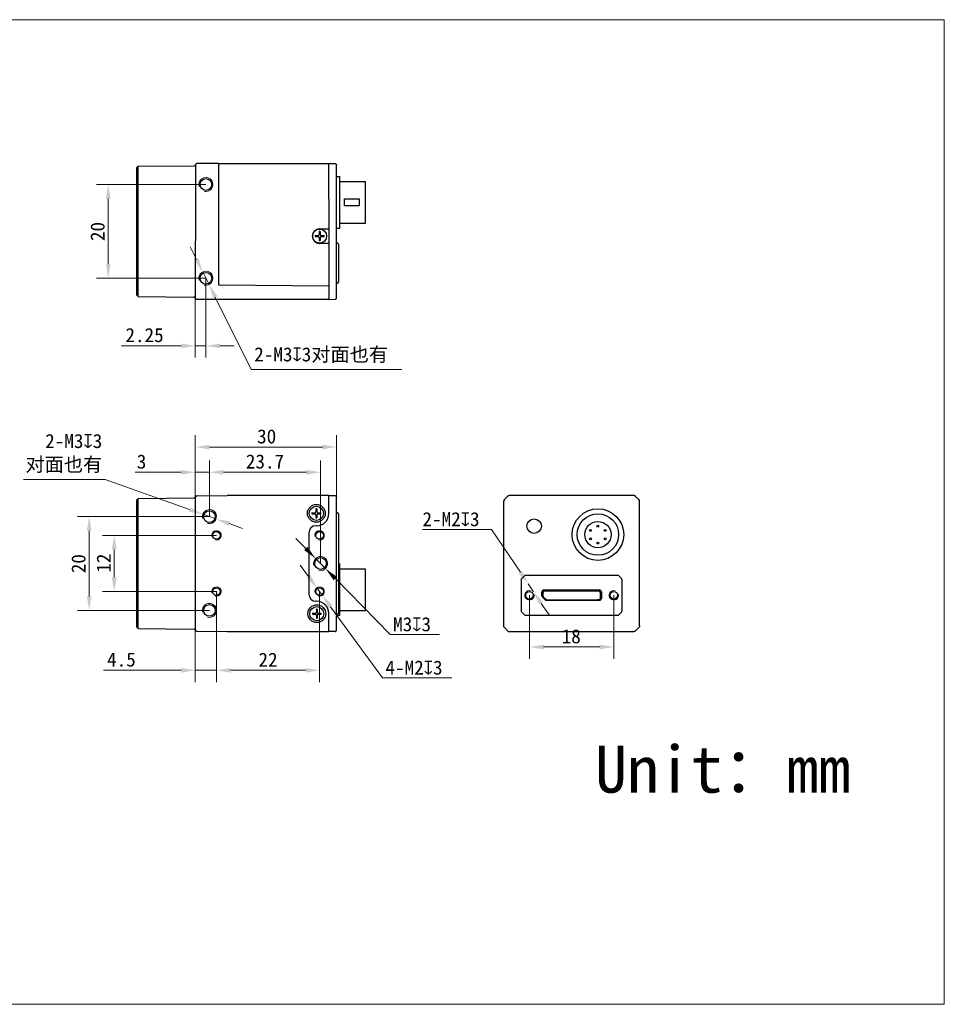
# Model space of a CAD drawing. Header units: millimetres. Extents: x 792 to 1089, y 318 to 528.
# Tile 2 of 2: x 892 to 1089, y 318 to 528. Entities that reach past the tile are written whole.
import ezdxf

# ---------------------------------------------------------------- set-up
doc = ezdxf.new("R2010")
doc.units = ezdxf.units.MM
doc.header["$LTSCALE"] = 16.335
doc.header["$PDMODE"] = 3
doc.header["$PDSIZE"] = 8
doc.layers.get('0').update_dxf_attribs({"linetype": 'CONTINUOUS'})
doc.layers.get('Defpoints').update_dxf_attribs({"linetype": 'CONTINUOUS'})
for name, color, linetype in [('00_COMPONENTS', 7, 'CONTINUOUS'), ('51__DRAFT_DIMS', 7, 'CONTINUOUS'), ('ASM_DXF_DIMENSION', 7, 'CONTINUOUS'), ('ASM_DXF_FORMAT', 7, 'CONTINUOUS'), ('D-01-35-26-0DXF_CONTINUOUS_LINE', 7, 'CONTINUOUS'), ('D-01-36-26-0DXF_CONTINUOUS_LINE', 7, 'CONTINUOUS'), ('HR10A-7R-6PBDXF_CONTINUOUS_LINE', 7, 'CONTINUOUS')]:
    doc.layers.add(name, color=color, linetype=linetype)
doc.layers.add('AM_5', color=3, linetype='CONTINUOUS', lineweight=25)
doc.styles.get("Standard").update_dxf_attribs({"font": 'simfang.ttf'})
doc.dimstyles.new('DIMSTYLE_1', dxfattribs={"dimtxt": 3, "dimasz": 3, "dimexe": 2.5, "dimexo": 0, "dimgap": 0.75, "dimtad": 1, "dimdsep": 46, "dimtxsty": 'STANDARD', "dimblk": '_FILLED', "dimcen": 0.09, "dimclrd": 8, "dimclre": 8, "dimclrt": 7, "dimadec": 0, "dimazin": 0, "dimtp": 0.001, "dimtm": 0.001, "dimtfac": 1, "dimtofl": 0, "dimtmove": 0, "dimatfit": 3, "dimldrblk": '_FILLED', "dimfxl": 1, "dimtolj": 1, "dimlwd": 9, "dimlwe": 9, "dimarcsym": 0})
doc.dimstyles.new('DIMSTYLE_1$0', dxfattribs={"dimtxt": 3, "dimasz": 3, "dimexe": 2.5, "dimexo": 0, "dimgap": 0.75, "dimtad": 1, "dimdsep": 46, "dimtxsty": 'STANDARD', "dimblk": '_FILLED', "dimcen": 0.09, "dimclrd": 8, "dimclre": 8, "dimclrt": 7, "dimadec": 0, "dimazin": 0, "dimtp": 0.001, "dimtm": 0.001, "dimtfac": 1, "dimtofl": 0, "dimtmove": 0, "dimatfit": 3, "dimldrblk": '_FILLED', "dimfxl": 1, "dimtolj": 1, "dimlwd": 9, "dimlwe": 9, "dimarcsym": 0})
doc.dimstyles.new('DIMSTYLE_2', dxfattribs={"dimtxt": 3, "dimasz": 3, "dimexe": 2.5, "dimexo": 0, "dimtad": 1, "dimdec": 3, "dimdsep": 46, "dimtxsty": 'STANDARD', "dimblk": '_FILLED', "dimcen": 0.09, "dimclrd": 8, "dimclre": 8, "dimclrt": 7, "dimadec": 0, "dimazin": 0, "dimtp": 0.001, "dimtm": 0.001, "dimtfac": 1, "dimtdec": 3, "dimtmove": 0, "dimatfit": 2, "dimldrblk": '_FILLED', "dimfxl": 1, "dimtolj": 1, "dimlwd": 9, "dimlwe": 9, "dimarcsym": 0})

# ---------------------------------------------------------------- blocks, each defined once
blk = doc.blocks.new('_FILLED')
at = {"color": 0, "linetype": 'ByBlock'}
blk.add_solid([(0, 0), (-1, 0.167), (-1, -0.167)], dxfattribs=at)
blk = doc.blocks.new('*D146')
at = {"layer": 'D-01-35-26-0DXF_CONTINUOUS_LINE', "color": 8, "linetype": 'Continuous', "lineweight": 9, "transparency": 16777216}
for p, q in [((929.47, 425.97), (929.47, 439.15)), ((959.57, 425.99), (959.57, 439.15)), ((932.47, 436.65), (956.57, 436.65))]:
    blk.add_line(p, q, dxfattribs=at)
at = {"layer": 'Defpoints', "color": 0, "linetype": 'Continuous', "transparency": 16777216}
for p in [(959.57, 436.65), (929.47, 425.97), (959.57, 425.99)]:
    blk.add_point(p, dxfattribs=at)
at = {"layer": 'D-01-35-26-0DXF_CONTINUOUS_LINE', "color": 8, "linetype": 'Continuous', "lineweight": 9, "transparency": 16777216, "xscale": 3, "yscale": 3, "zscale": 3, "rotation": 180}
blk.add_blockref('_FILLED', (929.47, 436.65), dxfattribs=at)
at = {"layer": 'D-01-35-26-0DXF_CONTINUOUS_LINE', "color": 8, "linetype": 'Continuous', "lineweight": 9, "transparency": 16777216, "xscale": 3, "yscale": 3, "zscale": 3}
blk.add_blockref('_FILLED', (959.57, 436.65), dxfattribs=at)
at = {"layer": 'D-01-35-26-0DXF_CONTINUOUS_LINE', "color": 7, "linetype": 'Continuous', "lineweight": 30, "transparency": 16777216, "insert": (944.68, 440.43), "char_height": 3, "attachment_point": 2}
blk.add_mtext('\\A1;30', dxfattribs=at)
blk = doc.blocks.new('*D147')
at = {"layer": '51__DRAFT_DIMS', "color": 8, "lineweight": 9}
for p, q in [((977.91, 419.09), (992.61, 419.09)), ((998.78, 409.94), (992.61, 419.09)), ((1001.57, 405.8), (1000.45, 407.46)), ((1003.25, 403.31), (1004.93, 400.83))]:
    blk.add_line(p, q, dxfattribs=at)
at = {"layer": 'Defpoints', "color": 0}
for p in [(1000.45, 407.46), (1001.57, 405.8)]:
    blk.add_point(p, dxfattribs=at)
at = {"layer": '51__DRAFT_DIMS', "color": 8, "linetype": 'ByBlock', "lineweight": 9, "xscale": 3, "yscale": 3, "zscale": 3}
for p, rotation in [((1000.45, 407.46), 304.011251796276), ((1001.57, 405.8), 124.011251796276)]:
    blk.add_blockref('_FILLED', p, dxfattribs=dict(at, rotation=rotation))
at = {"layer": '51__DRAFT_DIMS', "color": 7, "insert": (977.91, 422.77), "char_height": 3, "attachment_point": 1}
blk.add_mtext('\\A1;{2-M2{\\fgdt|b0|i0|c134|p2;x}3}', dxfattribs=at)
blk = doc.blocks.new('*D148')
at = {"layer": 'D-01-35-26-0DXF_CONTINUOUS_LINE', "color": 8, "linetype": 'Continuous', "lineweight": 9, "transparency": 16777216}
for p, q in [((1000.72, 405.03), (1000.72, 391.51)), ((1018.72, 405.03), (1018.72, 391.51)), ((1003.72, 394.01), (1015.72, 394.01))]:
    blk.add_line(p, q, dxfattribs=at)
at = {"layer": 'Defpoints', "color": 0, "linetype": 'Continuous', "transparency": 16777216}
for p in [(1000.72, 405.03), (1018.72, 405.03), (1018.72, 394.01)]:
    blk.add_point(p, dxfattribs=at)
at = {"layer": 'D-01-35-26-0DXF_CONTINUOUS_LINE', "color": 8, "linetype": 'Continuous', "lineweight": 9, "transparency": 16777216, "xscale": 3, "yscale": 3, "zscale": 3, "rotation": 180}
blk.add_blockref('_FILLED', (1000.72, 394.01), dxfattribs=at)
at = {"layer": 'D-01-35-26-0DXF_CONTINUOUS_LINE', "color": 8, "linetype": 'Continuous', "lineweight": 9, "transparency": 16777216, "xscale": 3, "yscale": 3, "zscale": 3}
blk.add_blockref('_FILLED', (1018.72, 394.01), dxfattribs=at)
at = {"layer": 'D-01-35-26-0DXF_CONTINUOUS_LINE', "color": 7, "linetype": 'Continuous', "lineweight": 30, "transparency": 16777216, "insert": (1009.63, 397.79), "char_height": 3, "attachment_point": 2}
blk.add_mtext('\\A1;18', dxfattribs=at)
blk = doc.blocks.new('*D149')
at = {"layer": '51__DRAFT_DIMS', "color": 8, "lineweight": 9, "transparency": 16777216}
for p, q in [((931.72, 492.65), (908.4, 492.65)), ((910.9, 489.65), (910.9, 475.65)), ((931.72, 472.65), (908.4, 472.65))]:
    blk.add_line(p, q, dxfattribs=at)
at = {"layer": 'Defpoints', "color": 0, "transparency": 16777216}
for p in [(931.72, 492.65), (910.9, 472.65), (931.72, 472.65)]:
    blk.add_point(p, dxfattribs=at)
at = {"layer": '51__DRAFT_DIMS', "color": 8, "lineweight": 9, "transparency": 16777216, "xscale": 3, "yscale": 3, "zscale": 3}
for p, rotation in [((910.9, 492.65), 90), ((910.9, 472.65), 270)]:
    blk.add_blockref('_FILLED', p, dxfattribs=dict(at, rotation=rotation))
at = {"layer": '51__DRAFT_DIMS', "color": 7, "transparency": 16777216, "insert": (907.12, 482.62), "char_height": 3, "attachment_point": 2, "rotation": 90}
blk.add_mtext('\\A1;20', dxfattribs=at)
blk = doc.blocks.new('*D150')
at = {"layer": 'ASM_DXF_DIMENSION', "color": 8, "linetype": 'Continuous', "lineweight": 9}
for p, q in [((929.72, 476.68), (928.39, 479.36)), ((931.06, 473.99), (932.39, 471.3)), ((933.73, 468.62), (941.4, 453.18)), ((973.5, 453.18), (941.4, 453.18))]:
    blk.add_line(p, q, dxfattribs=at)
at = {"layer": 'Defpoints', "color": 0}
for p in [(931.06, 473.99), (932.39, 471.3)]:
    blk.add_point(p, dxfattribs=at)
at = {"layer": 'ASM_DXF_DIMENSION', "color": 8, "linetype": 'ByBlock', "lineweight": 9, "xscale": 3, "yscale": 3, "zscale": 3}
for p, rotation in [((931.06, 473.99), 296.4360904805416), ((932.39, 471.3), 116.4360904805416)]:
    blk.add_blockref('_FILLED', p, dxfattribs=dict(at, rotation=rotation))
at = {"layer": 'ASM_DXF_DIMENSION', "color": 7, "lineweight": 15, "insert": (942.03, 457.92), "char_height": 3, "attachment_point": 1}
blk.add_mtext('\\A1;{2-M3{\\fgdt|b0|i0|c134|p2;x}3对面也有}', dxfattribs=at)
blk = doc.blocks.new('*D151')
at = {"color": 8, "linetype": 'Continuous', "lineweight": 9, "transparency": 16777216}
for p, q in [((931.72, 472.65), (931.72, 455.73)), ((929.47, 470.52), (929.47, 455.73)), ((926.47, 458.23), (913.69, 458.23)), ((931.72, 458.23), (929.47, 458.23)), ((934.72, 458.23), (937.72, 458.23))]:
    blk.add_line(p, q, dxfattribs=at)
at = {"layer": 'Defpoints', "color": 0, "linetype": 'Continuous', "transparency": 16777216}
for p in [(931.72, 472.65), (929.47, 470.52), (931.72, 458.23)]:
    blk.add_point(p, dxfattribs=at)
at = {"color": 8, "linetype": 'Continuous', "lineweight": 9, "transparency": 16777216, "xscale": 3, "yscale": 3, "zscale": 3}
blk.add_blockref('_FILLED', (929.47, 458.23), dxfattribs=at)
at = {"color": 8, "linetype": 'Continuous', "lineweight": 9, "transparency": 16777216, "xscale": 3, "yscale": 3, "zscale": 3, "rotation": 180}
blk.add_blockref('_FILLED', (931.72, 458.23), dxfattribs=at)
at = {"color": 7, "linetype": 'Continuous', "lineweight": 30, "transparency": 16777216, "insert": (922.72, 462.03), "char_height": 3, "attachment_point": 3}
blk.add_mtext('\\A1;2.25', dxfattribs=at)
blk = doc.blocks.new('*D154')
at = {"color": 8, "linetype": 'Continuous', "lineweight": 9, "transparency": 16777216}
for p, q in [((929.47, 425.96), (929.47, 433.77)), ((932.47, 421.81), (932.47, 433.77)), ((926.47, 431.27), (916.61, 431.27)), ((932.47, 431.27), (929.47, 431.27)), ((935.47, 431.27), (938.47, 431.27))]:
    blk.add_line(p, q, dxfattribs=at)
at = {"layer": 'Defpoints', "color": 0, "linetype": 'Continuous', "transparency": 16777216}
for p in [(932.47, 431.27), (929.47, 425.96), (932.47, 421.81)]:
    blk.add_point(p, dxfattribs=at)
at = {"color": 8, "linetype": 'Continuous', "lineweight": 9, "transparency": 16777216, "xscale": 3, "yscale": 3, "zscale": 3}
blk.add_blockref('_FILLED', (929.47, 431.27), dxfattribs=at)
at = {"color": 8, "linetype": 'Continuous', "lineweight": 9, "transparency": 16777216, "xscale": 3, "yscale": 3, "zscale": 3, "rotation": 180}
blk.add_blockref('_FILLED', (932.47, 431.27), dxfattribs=at)
at = {"color": 7, "linetype": 'Continuous', "lineweight": 30, "transparency": 16777216, "insert": (919.02, 435.05), "char_height": 3, "attachment_point": 3}
blk.add_mtext('\\A1;3', dxfattribs=at)
blk = doc.blocks.new('*D155')
at = {"color": 8, "linetype": 'Continuous', "lineweight": 9, "transparency": 16777216}
for p, q in [((933.97, 405.81), (933.97, 386.53)), ((929.47, 399.41), (929.47, 386.53)), ((926.47, 389.03), (909.87, 389.03)), ((933.97, 389.03), (929.47, 389.03)), ((936.97, 389.03), (939.97, 389.03))]:
    blk.add_line(p, q, dxfattribs=at)
at = {"layer": 'Defpoints', "color": 0, "linetype": 'Continuous', "transparency": 16777216}
for p in [(933.97, 405.81), (929.47, 399.41), (933.97, 389.03)]:
    blk.add_point(p, dxfattribs=at)
at = {"color": 8, "linetype": 'Continuous', "lineweight": 9, "transparency": 16777216, "xscale": 3, "yscale": 3, "zscale": 3}
blk.add_blockref('_FILLED', (929.47, 389.03), dxfattribs=at)
at = {"color": 8, "linetype": 'Continuous', "lineweight": 9, "transparency": 16777216, "xscale": 3, "yscale": 3, "zscale": 3, "rotation": 180}
blk.add_blockref('_FILLED', (933.97, 389.03), dxfattribs=at)
at = {"color": 7, "linetype": 'Continuous', "lineweight": 30, "transparency": 16777216, "insert": (916.77, 392.83), "char_height": 3, "attachment_point": 3}
blk.add_mtext('\\A1;4.5', dxfattribs=at)
blk = doc.blocks.new('*D156')
at = {"layer": '51__DRAFT_DIMS', "color": 8, "lineweight": 9, "transparency": 16777216}
for p, q in [((932.47, 421.81), (904.33, 421.81)), ((906.83, 418.81), (906.83, 404.81)), ((932.47, 401.81), (904.33, 401.81))]:
    blk.add_line(p, q, dxfattribs=at)
at = {"layer": 'Defpoints', "color": 0, "transparency": 16777216}
for p in [(932.47, 421.81), (906.83, 401.81), (932.47, 401.81)]:
    blk.add_point(p, dxfattribs=at)
at = {"layer": '51__DRAFT_DIMS', "color": 8, "lineweight": 9, "transparency": 16777216, "xscale": 3, "yscale": 3, "zscale": 3}
for p, rotation in [((906.83, 421.81), 90), ((906.83, 401.81), 270)]:
    blk.add_blockref('_FILLED', p, dxfattribs=dict(at, rotation=rotation))
at = {"layer": '51__DRAFT_DIMS', "color": 7, "transparency": 16777216, "insert": (903.05, 411.78), "char_height": 3, "attachment_point": 2, "rotation": 90}
blk.add_mtext('\\A1;20', dxfattribs=at)
blk = doc.blocks.new('*D157')
at = {"layer": '51__DRAFT_DIMS', "color": 8, "lineweight": 9, "transparency": 16777216}
for p, q in [((933.97, 417.81), (909.67, 417.81)), ((912.17, 408.81), (912.17, 414.81)), ((933.97, 405.81), (909.67, 405.81))]:
    blk.add_line(p, q, dxfattribs=at)
at = {"layer": 'Defpoints', "color": 0, "transparency": 16777216}
for p in [(912.17, 417.81), (933.97, 417.81), (933.97, 405.81)]:
    blk.add_point(p, dxfattribs=at)
at = {"layer": '51__DRAFT_DIMS', "color": 8, "lineweight": 9, "transparency": 16777216, "xscale": 3, "yscale": 3, "zscale": 3}
for p, rotation in [((912.17, 417.81), 90), ((912.17, 405.81), 270)]:
    blk.add_blockref('_FILLED', p, dxfattribs=dict(at, rotation=rotation))
at = {"layer": '51__DRAFT_DIMS', "color": 7, "transparency": 16777216, "insert": (908.42, 411.89), "char_height": 3, "attachment_point": 2, "rotation": 90}
blk.add_mtext('\\A1;12', dxfattribs=at)
blk = doc.blocks.new('*D158')
at = {"layer": 'ASM_DXF_DIMENSION', "color": 8, "linetype": 'Continuous', "lineweight": 9}
for p, q in [((892.83, 429.7), (910.24, 429.7)), ((928.23, 423.31), (910.24, 429.7)), ((933.89, 421.31), (931.06, 422.31)), ((936.72, 420.31), (939.54, 419.3))]:
    blk.add_line(p, q, dxfattribs=at)
at = {"layer": 'Defpoints', "color": 0}
for p in [(931.06, 422.31), (933.89, 421.31)]:
    blk.add_point(p, dxfattribs=at)
at = {"layer": 'ASM_DXF_DIMENSION', "color": 8, "linetype": 'ByBlock', "lineweight": 9, "xscale": 3, "yscale": 3, "zscale": 3}
for p, rotation in [((931.06, 422.31), 340.4661474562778), ((933.89, 421.31), 160.4661474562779)]:
    blk.add_blockref('_FILLED', p, dxfattribs=dict(at, rotation=rotation))
at = {"layer": 'ASM_DXF_DIMENSION', "color": 7, "lineweight": 15, "insert": (909.62, 439.44), "char_height": 3, "attachment_point": 3}
blk.add_mtext('\\A1;{2-M3{\\fgdt|b0|i0|c134|p2;x}3\\P对面也有}', dxfattribs=at)
blk = doc.blocks.new('*D159')
at = {"layer": 'ASM_DXF_DIMENSION', "color": 8, "linetype": 'Continuous', "lineweight": 9}
for p, q in [((953.02, 415.02), (950.92, 417.16)), ((955.12, 412.88), (957.22, 410.74)), ((959.33, 408.6), (971.02, 396.67)), ((981.52, 396.67), (971.02, 396.67))]:
    blk.add_line(p, q, dxfattribs=at)
at = {"layer": 'Defpoints', "color": 0}
for p in [(955.12, 412.88), (957.22, 410.74)]:
    blk.add_point(p, dxfattribs=at)
at = {"layer": 'ASM_DXF_DIMENSION', "color": 8, "linetype": 'ByBlock', "lineweight": 9, "xscale": 3, "yscale": 3, "zscale": 3}
for p, rotation in [((955.12, 412.88), 314.4422108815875), ((957.22, 410.74), 134.4422108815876)]:
    blk.add_blockref('_FILLED', p, dxfattribs=dict(at, rotation=rotation))
at = {"layer": 'ASM_DXF_DIMENSION', "color": 7, "lineweight": 15, "insert": (971.65, 400.36), "char_height": 3, "attachment_point": 1}
blk.add_mtext('\\A1;{M3{\\fgdt|b0|i0|c134|p2;x}3}', dxfattribs=at)
blk = doc.blocks.new('*D160')
at = {"layer": 'ASM_DXF_DIMENSION', "color": 8, "linetype": 'Continuous', "lineweight": 9}
for p, q in [((953.62, 409.04), (951.85, 411.46)), ((955.39, 406.62), (956.56, 405)), ((958.33, 402.58), (969.39, 387.42)), ((984.16, 387.42), (969.39, 387.42))]:
    blk.add_line(p, q, dxfattribs=at)
at = {"layer": 'Defpoints', "color": 0}
for p in [(955.39, 406.62), (956.56, 405)]:
    blk.add_point(p, dxfattribs=at)
at = {"layer": 'ASM_DXF_DIMENSION', "color": 8, "linetype": 'ByBlock', "lineweight": 9, "xscale": 3, "yscale": 3, "zscale": 3}
for p, rotation in [((955.39, 406.62), 306.1196668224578), ((956.56, 405), 126.1196668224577)]:
    blk.add_blockref('_FILLED', p, dxfattribs=dict(at, rotation=rotation))
at = {"layer": 'ASM_DXF_DIMENSION', "color": 7, "lineweight": 15, "insert": (970.02, 391.11), "char_height": 3, "attachment_point": 1}
blk.add_mtext('\\A1;{4-M2{\\fgdt|b0|i0|c134|p2;x}3}', dxfattribs=at)
blk = doc.blocks.new('*D161')
at = {"layer": 'AM_5', "color": 8, "linetype": 'ByBlock', "lineweight": 9, "transparency": 16777216}
for p, q in [((932.47, 421.81), (932.47, 433.77)), ((956.17, 411.81), (956.17, 433.77)), ((935.47, 431.27), (953.17, 431.27))]:
    blk.add_line(p, q, dxfattribs=at)
at = {"layer": 'Defpoints', "color": 0, "transparency": 16777216}
for p in [(956.17, 431.27), (932.47, 421.81), (956.17, 411.81)]:
    blk.add_point(p, dxfattribs=at)
at = {"layer": 'AM_5', "color": 8, "lineweight": 9, "transparency": 16777216, "xscale": 3, "yscale": 3, "zscale": 3, "rotation": 180}
blk.add_blockref('_FILLED', (932.47, 431.27), dxfattribs=at)
at = {"layer": 'AM_5', "color": 8, "lineweight": 9, "transparency": 16777216, "xscale": 3, "yscale": 3, "zscale": 3}
blk.add_blockref('_FILLED', (956.17, 431.27), dxfattribs=at)
at = {"layer": 'AM_5', "color": 7, "transparency": 16777216, "insert": (944.32, 433.55), "char_height": 3, "attachment_point": 5}
blk.add_mtext('\\A1;23.7', dxfattribs=at)
blk = doc.blocks.new('*D162')
at = {"layer": 'AM_5', "color": 8, "linetype": 'ByBlock', "lineweight": 9, "transparency": 16777216}
for p, q in [((933.97, 405.81), (933.97, 386.53)), ((955.97, 405.81), (955.97, 386.53)), ((936.97, 389.03), (952.97, 389.03))]:
    blk.add_line(p, q, dxfattribs=at)
at = {"layer": 'Defpoints', "color": 0, "transparency": 16777216}
for p in [(933.97, 405.81), (955.97, 405.81), (955.97, 389.03)]:
    blk.add_point(p, dxfattribs=at)
at = {"layer": 'AM_5', "color": 8, "lineweight": 9, "transparency": 16777216, "xscale": 3, "yscale": 3, "zscale": 3, "rotation": 180}
blk.add_blockref('_FILLED', (933.97, 389.03), dxfattribs=at)
at = {"layer": 'AM_5', "color": 8, "lineweight": 9, "transparency": 16777216, "xscale": 3, "yscale": 3, "zscale": 3}
blk.add_blockref('_FILLED', (955.97, 389.03), dxfattribs=at)
at = {"layer": 'AM_5', "color": 7, "transparency": 16777216, "insert": (944.97, 391.28), "char_height": 3, "attachment_point": 5}
blk.add_mtext('\\A1;22', dxfattribs=at)

msp = doc.modelspace()

# ---------------------------------------------------------------- linework, layer by layer
at = {"layer": '00_COMPONENTS', "color": 7}
for p, q in [((929.4826, 496.8743), (929.4828, 496.8748)), ((955.0234, 481.7465), (955.6746, 481.7465)), ((955.0234, 481.5465), (955.6746, 481.5465)), ((955.8746, 482.5978), (955.8746, 481.9465)), ((955.8746, 481.3465), (955.8746, 480.6953)), ((956.0746, 482.5978), (956.0746, 481.9465)), ((956.0746, 481.3465), (956.0746, 480.6953)), ((956.2746, 481.7465), (956.9259, 481.7465)), ((956.2746, 481.5465), (956.9259, 481.5465)), ((957.9746, 471.4765), (957.9739, 471.3858)), ((929.4742, 468.4455), (929.4742, 468.4397)), ((929.4747, 468.4554), (929.4746, 468.4613)), ((954.3234, 422.6098), (954.9746, 422.6098)), ((954.3234, 422.4098), (954.9746, 422.4098)), ((955.1746, 423.4611), (955.1746, 422.8098)), ((955.1746, 422.2098), (955.1746, 421.5585)), ((955.3746, 423.4611), (955.3746, 422.8098)), ((955.3746, 422.2098), (955.3746, 421.5585)), ((955.5746, 422.6098), (956.2259, 422.6098)), ((955.5746, 422.4098), (956.2259, 422.4098)), ((959.9746, 411.7098), (960.2746, 411.7098)), ((954.4234, 401.2098), (955.0746, 401.2098)), ((955.2746, 402.0611), (955.2746, 401.4098)), ((955.4746, 402.0611), (955.4746, 401.4098)), ((955.6746, 401.2098), (956.3259, 401.2098)), ((954.4234, 401.0098), (955.0746, 401.0098)), ((955.2746, 400.8098), (955.2746, 400.1585)), ((955.4746, 400.8098), (955.4746, 400.1585)), ((955.6746, 401.0098), (956.3259, 401.0098))]:
    msp.add_line(p, q, dxfattribs=at)
for centre, radius, start, end in [((929.7841, 496.8037), 0.3096, 168.591806, 169.235163), ((958.9771, 481.6465), 3.955, 178.551151, 181.448849), ((955.6746, 481.9465), 0.2, 270, 0), ((955.6746, 481.3465), 0.2, 0, 90), ((955.9747, 478.6446), 3.9545, 88.551064, 91.448936), ((956.2746, 481.9465), 0.2, 180, 270), ((956.2746, 481.3465), 0.2, 90, 180), ((952.9722, 481.6465), 3.955, 358.551151, 1.448849), ((955.9746, 484.6485), 3.9545, 268.551064, 271.448936), ((958.2771, 422.5098), 3.955, 178.551151, 181.448849), ((954.9746, 422.8098), 0.2, 270, 0), ((954.9746, 422.2098), 0.2, 0, 90), ((955.2747, 419.5078), 3.9545, 88.551064, 91.448936), ((955.5746, 422.8098), 0.2, 180, 270), ((955.5746, 422.2098), 0.2, 90, 180), ((952.2722, 422.5098), 3.955, 358.551151, 1.448849), ((955.2746, 425.5118), 3.9545, 268.551064, 271.448936), ((958.3771, 401.1098), 3.955, 178.551151, 181.448849), ((955.0746, 401.4098), 0.2, 270, 0), ((955.3747, 398.1078), 3.9545, 88.551064, 91.448936), ((955.6746, 401.4098), 0.2, 180, 270), ((952.3722, 401.1098), 3.955, 358.551151, 1.448849), ((955.0746, 400.8098), 0.2, 0, 90), ((955.3746, 404.1118), 3.9545, 268.551064, 271.448936), ((955.6746, 400.8098), 0.2, 90, 180)]:
    msp.add_arc(centre, radius, start, end, dxfattribs=at)
at = {"layer": '00_COMPONENTS', "color": 4}
msp.add_arc((929.1892, 468.4465), 0.2854, 0.005766, 2.945615, dxfattribs=at)
msp.add_open_spline([(929.4754, 468.4571), (929.4751, 468.4578), (929.4748, 468.4591), (929.4746, 468.4605), (929.4746, 468.4613)], degree=3, knots=[0, 0, 0, 0, 0.49871374, 1, 1, 1, 1], dxfattribs=at)
at = {"layer": 'ASM_DXF_FORMAT', "color": 7, "linetype": 'Continuous', "lineweight": 15}
for p, q in [((792.1945, 527.797), (1089.1945, 527.797)), ((1089.1945, 317.797), (1089.1945, 527.797)), ((792.1945, 317.797), (1089.1945, 317.797))]:
    msp.add_line(p, q, dxfattribs=at)
at = {"layer": 'D-01-35-26-0DXF_CONTINUOUS_LINE', "color": 7, "linetype": 'Continuous', "lineweight": 30}
for p, q in [((916.9646, 496.2374), (917.2646, 496.54)), ((916.9646, 469.0557), (916.9646, 496.2374)), ((917.2646, 496.54), (929.1935, 496.6441)), ((917.2646, 468.7531), (917.2646, 496.54)), ((934.4746, 497.1465), (929.7688, 497.1055)), ((934.4746, 471.7733), (934.4746, 497.1465)), ((934.4746, 497.1465), (957.9746, 497.1465)), ((957.9746, 497.1465), (959.2836, 497.1351)), ((957.9746, 489.5048), (957.9746, 497.1465)), ((959.5753, 468.4644), (959.5746, 496.8097)), ((959.5746, 494.3465), (960.2746, 494.3465)), ((960.2746, 483.3466), (960.2746, 494.3464)), ((960.2746, 493.2715), (965.7746, 493.2715)), ((965.7746, 484.4215), (965.7746, 493.2715)), ((957.9746, 489.5048), (957.9746, 484.7883)), ((961.2746, 489.5965), (964.3746, 489.5965)), ((961.2746, 488.0965), (961.2746, 489.5965)), ((964.3746, 489.5965), (964.3746, 488.0965)), ((964.3746, 488.0965), (961.2746, 488.0965)), ((955.9746, 483.1965), (957.9746, 483.1965)), ((957.9746, 484.7883), (957.9746, 471.4765)), ((959.5746, 483.3465), (960.2746, 483.3465)), ((960.2746, 484.4215), (965.7746, 484.4215)), ((929.4746, 468.4465), (929.4746, 480.6619)), ((957.9746, 480.0965), (955.9746, 480.0965)), ((959.9746, 479.9465), (959.9746, 471.8465)), ((934.4746, 471.1465), (934.4746, 471.7733)), ((957.9746, 470.9415), (934.4746, 471.1465)), ((957.9746, 471.4765), (957.9746, 468.1465)), ((916.9646, 469.0557), (917.2646, 468.7531)), ((917.2646, 468.7531), (929.1852, 468.6491)), ((957.9746, 468.1465), (929.7746, 468.1465)), ((957.9746, 468.1465), (959.283, 468.158)), ((959.2617, 468.17), (959.2756, 468.1701)), ((959.2761, 468.1701), (959.2749, 468.1701)), ((959.2756, 468.1701), (959.2843, 468.1702)), ((929.772, 426.2688), (936.2521, 426.3253)), ((957.9246, 426.3098), (936.2521, 426.3253)), ((957.9246, 426.3098), (957.9746, 426.3098)), ((957.9246, 422.4598), (957.9246, 426.3098)), ((957.9746, 426.3098), (959.2797, 426.2927)), ((916.9646, 425.4006), (917.2646, 425.7032)), ((916.9646, 398.2193), (916.9646, 425.4003)), ((917.2646, 425.7032), (929.1935, 425.8073)), ((917.2646, 397.9164), (917.2646, 425.7032)), ((929.4746, 397.6611), (929.4746, 425.9688)), ((929.4828, 426.0381), (929.4792, 426.0208)), ((929.4818, 426.0339), (929.4812, 426.0312)), ((929.4823, 426.036), (929.4815, 426.0326)), ((929.4821, 426.0352), (929.4827, 426.0379)), ((929.4825, 426.037), (929.4827, 426.0379)), ((959.2786, 426.2927), (959.2735, 426.2928)), ((959.2786, 426.2927), (959.2791, 426.2927)), ((959.281, 426.2927), (959.2844, 426.2926)), ((959.3468, 426.2839), (959.3649, 426.2789)), ((959.3649, 426.2789), (959.3808, 426.2734)), ((959.5494, 426.1133), (959.5529, 426.1049)), ((959.5642, 426.0714), (959.5665, 426.0623)), ((959.573, 426.0246), (959.5737, 426.0163)), ((959.5733, 426.0208), (959.5736, 426.0183)), ((959.5741, 426.0111), (959.5743, 426.0078)), ((959.5742, 425.9986), (959.5741, 425.9914)), ((959.5742, 426.0085), (959.5742, 426.0081)), ((959.5742, 426.0081), (959.5742, 426.008)), ((959.5746, 400.8596), (959.5746, 425.9939)), ((995.2226, 425.0748), (995.2226, 413.1402)), ((996.0762, 426.1354), (995.3691, 425.4283)), ((1023.0155, 426.2819), (996.4297, 426.2819)), ((1024.0762, 425.4283), (1023.3691, 426.1354)), ((1024.2226, 398.489), (1024.2226, 425.0748)), ((959.9746, 422.3848), (959.9746, 401.2348)), ((953.6746, 418.3598), (953.6746, 405.2598)), ((955.3246, 419.8598), (955.1746, 419.8598)), ((960.2746, 400.7098), (960.2746, 411.7098)), ((995.2226, 413.1402), (995.2226, 408.4236)), ((965.7746, 410.6348), (960.2746, 410.6348)), ((965.7746, 401.7848), (965.7746, 410.6348)), ((995.2226, 408.4236), (995.2226, 400.6119)), ((998.9476, 408.2748), (998.9476, 401.789)), ((999.6012, 409.1354), (999.0941, 408.6283)), ((1019.4905, 409.2819), (999.9547, 409.2819)), ((1020.3512, 408.6283), (1019.8441, 409.1354)), ((1020.4976, 401.789), (1020.4976, 408.2748)), ((1003.3761, 404.9319), (1003.3761, 405.7819)), ((1003.5976, 405.624), (1003.5976, 404.946)), ((1003.7726, 406.1784), (1015.6726, 406.1784)), ((1015.5271, 405.924), (1003.8901, 405.924)), ((1003.8976, 405.924), (1003.9186, 405.924)), ((1015.5271, 405.924), (1015.5476, 405.924)), ((1015.8476, 404.344), (1015.8476, 405.624)), ((1016.0691, 405.7819), (1016.0691, 404.3319)), ((955.3246, 403.7598), (955.1746, 403.7598)), ((1004.0922, 404.0515), (1003.4922, 404.6515)), ((1003.6827, 404.7366), (1004.2693, 404.1346)), ((1015.6726, 403.9354), (1004.3726, 403.9354)), ((1004.4842, 404.044), (1004.5576, 404.044)), ((1004.5576, 404.044), (1015.2326, 404.044)), ((1015.5476, 404.044), (1015.2326, 404.044)), ((957.9246, 397.3098), (957.9246, 401.1598)), ((960.2746, 401.7848), (965.7746, 401.7848)), ((999.0941, 401.4354), (999.6012, 400.9283)), ((1019.8441, 400.9283), (1020.3512, 401.4354)), ((959.5746, 400.8596), (959.5746, 400.7098)), ((960.2746, 400.7098), (959.5746, 400.7098)), ((959.5746, 397.6275), (959.5746, 400.7098)), ((995.2226, 400.6119), (995.2226, 398.489)), ((999.9547, 400.7819), (1019.4905, 400.7819)), ((916.9646, 398.219), (917.2646, 397.9164)), ((917.2646, 397.9164), (929.1935, 397.8123)), ((929.4792, 397.5989), (929.4827, 397.5818)), ((929.4827, 397.5817), (929.4792, 397.5988)), ((929.4818, 397.5857), (929.4812, 397.5884)), ((929.4821, 397.5844), (929.4826, 397.5822)), ((929.4825, 397.5826), (929.4827, 397.5816)), ((929.772, 397.3508), (936.2521, 397.2943)), ((936.2521, 397.2943), (957.9246, 397.3098)), ((957.9746, 397.3098), (957.9246, 397.3098)), ((959.281, 397.3269), (957.9746, 397.3098)), ((959.2786, 397.3269), (959.2735, 397.3268)), ((959.2786, 397.3269), (959.2791, 397.3269)), ((959.281, 397.3269), (959.2844, 397.327)), ((959.3468, 397.3357), (959.3649, 397.3407)), ((959.3649, 397.3407), (959.3808, 397.3462)), ((959.5494, 397.5063), (959.5529, 397.5147)), ((959.5642, 397.5482), (959.5665, 397.5573)), ((959.573, 397.595), (959.5737, 397.6033)), ((959.5733, 397.5988), (959.5736, 397.6013)), ((959.5742, 397.621), (959.5741, 397.6282)), ((959.5741, 397.6085), (959.5743, 397.6118)), ((959.5742, 397.6115), (959.5742, 397.6116)), ((959.5742, 397.6111), (959.5742, 397.6115)), ((996.1987, 397.2819), (995.369, 398.1355)), ((996.1987, 397.2819), (1023.0155, 397.2819)), ((1024.0762, 398.1355), (1023.369, 397.4283))]:
    msp.add_line(p, q, dxfattribs=at)
msp.add_lwpolyline([(929.475, 496.8055, 0.01175048), (929.4746, 496.7911), (929.4746, 484.6312)], format="xyb", dxfattribs=at)
for points in [[(959.3799, 468.1874), (959.3848, 468.1892), (959.3897, 468.1911), (959.3946, 468.1931), (959.3996, 468.1952), (959.4045, 468.1974), (959.4095, 468.1998), (959.4144, 468.2023), (959.4194, 468.2049), (959.4244, 468.2076), (959.4294, 468.2104), (959.4345, 468.2134), (959.4395, 468.2166), (959.4445, 468.2199), (959.4495, 468.2233), (959.4545, 468.2268), (959.4594, 468.2305), (959.4644, 468.2344), (959.4693, 468.2383), (959.4741, 468.2425), (959.4789, 468.2467), (959.4836, 468.2511), (959.4882, 468.2556), (959.4928, 468.2602), (959.4973, 468.265), (959.5017, 468.2699), (959.5061, 468.2749), (959.5103, 468.2801), (959.5145, 468.2854), (959.5186, 468.2908), (959.5225, 468.2964), (959.5264, 468.302), (959.5301, 468.3078), (959.5338, 468.3138), (959.5373, 468.3198), (959.5407, 468.326), (959.5439, 468.3323), (959.5471, 468.3387), (959.5501, 468.3452), (959.5529, 468.3518), (959.5556, 468.3586), (959.5581, 468.3654), (959.5605, 468.3724), (959.5627, 468.3794), (959.5648, 468.3865), (959.5667, 468.3938), (959.5684, 468.4011), (959.5699, 468.4085), (959.5713, 468.4159), (959.5724, 468.4235), (959.5734, 468.431), (959.5741, 468.4382), (959.5747, 468.4452), (959.575, 468.4519), (959.5752, 468.4579), (959.5753, 468.4629), (959.5753, 468.4644)], [(959.2843, 468.1702), (959.2872, 468.1702), (959.2913, 468.1704), (959.2956, 468.1706), (959.2998, 468.1708), (959.3042, 468.1711), (959.3086, 468.1715), (959.3131, 468.172), (959.3176, 468.1725), (959.3222, 468.1731), (959.3269, 468.1738), (959.3316, 468.1746), (959.3363, 468.1755), (959.3411, 468.1764), (959.3459, 468.1775), (959.3507, 468.1786), (959.3556, 468.1798), (959.3604, 468.1812)], [(959.3604, 468.1812), (959.3653, 468.1826), (959.3702, 468.1841), (959.375, 468.1857), (959.3799, 468.1874)], [(929.4792, 426.0206), (929.48, 426.0251), (929.4808, 426.0293), (929.4815, 426.0326)], [(929.4805, 426.0278), (929.4797, 426.0237), (929.4792, 426.0207)], [(959.2786, 426.2927), (959.2971, 426.2919), (959.3231, 426.2888), (959.3468, 426.2839)], [(959.3808, 426.2734), (959.395, 426.2675), (959.4075, 426.2617), (959.4185, 426.256), (959.429, 426.25), (959.4394, 426.2435), (959.4493, 426.2367), (959.4586, 426.2298), (959.4672, 426.2228), (959.4753, 426.2157), (959.4831, 426.2085)], [(959.3891, 426.2701), (959.3934, 426.2683), (959.4014, 426.2647), (959.4129, 426.259), (959.429, 426.25), (959.4479, 426.2377), (959.4653, 426.2244), (959.4799, 426.2116), (959.4931, 426.1984), (959.5051, 426.1848), (959.5158, 426.1712), (959.5253, 426.1576), (959.5341, 426.1433), (959.5423, 426.1282), (959.5497, 426.1124), (959.5562, 426.0962)], [(959.485, 426.207), (959.5013, 426.1896), (959.5153, 426.1723), (959.527, 426.1554), (959.5366, 426.1393), (959.5445, 426.1243), (959.5512, 426.1094), (959.557, 426.0947), (959.5617, 426.0803)], [(959.4975, 426.1936), (959.5042, 426.1859), (959.5105, 426.1782), (959.5164, 426.1703), (959.5221, 426.1624), (959.5274, 426.1544)], [(959.5324, 426.1463), (959.5371, 426.1381), (959.5415, 426.1299), (959.5456, 426.1216)], [(959.5561, 426.0966), (959.5591, 426.0881), (959.5617, 426.0798), (959.5642, 426.0714)], [(959.5617, 426.0803), (959.5656, 426.0662), (959.569, 426.0513)], [(959.5669, 426.0605), (959.5695, 426.0479), (959.5716, 426.0357)], [(959.5687, 426.052), (959.5707, 426.0411), (959.5712, 426.0378)], [(959.569, 426.0513), (959.5715, 426.0367), (959.573, 426.0237)], [(959.573, 426.0237), (959.5741, 426.011), (959.5746, 425.9986), (959.5747, 425.9921)], [(959.5736, 426.0183), (959.5743, 426.0064), (959.5746, 425.9982)], [(929.4792, 397.599), (929.48, 397.5945), (929.4808, 397.5903), (929.4815, 397.587), (929.4823, 397.5836)], [(929.4805, 397.5918), (929.4797, 397.5959), (929.4792, 397.5989)], [(959.2786, 397.3269), (959.2971, 397.3277), (959.3231, 397.3308), (959.3468, 397.3357)], [(959.3808, 397.3462), (959.395, 397.3521), (959.4075, 397.3579), (959.4185, 397.3636), (959.429, 397.3696), (959.4394, 397.3761), (959.4493, 397.3829), (959.4586, 397.3898), (959.4672, 397.3968), (959.4753, 397.4039), (959.4831, 397.4111)], [(959.3891, 397.3495), (959.3934, 397.3513), (959.4014, 397.3549), (959.4129, 397.3606), (959.429, 397.3696), (959.4479, 397.3819), (959.4653, 397.3952), (959.4799, 397.408), (959.4931, 397.4212), (959.5051, 397.4348), (959.5158, 397.4483), (959.5253, 397.462), (959.5341, 397.4763), (959.5423, 397.4914), (959.5497, 397.5071), (959.5562, 397.5234)], [(959.485, 397.4126), (959.5013, 397.43), (959.5153, 397.4473), (959.527, 397.4642), (959.5366, 397.4802), (959.5445, 397.4953), (959.5512, 397.5102), (959.557, 397.5249), (959.5617, 397.5392)], [(959.4975, 397.426), (959.5042, 397.4336), (959.5105, 397.4414), (959.5164, 397.4493), (959.5221, 397.4572), (959.5274, 397.4652)], [(959.5324, 397.4733), (959.5371, 397.4815), (959.5415, 397.4897), (959.5456, 397.498)], [(959.5561, 397.523), (959.5591, 397.5315), (959.5617, 397.5398), (959.5642, 397.5482)], [(959.5617, 397.5392), (959.5656, 397.5534), (959.569, 397.5683)], [(959.5669, 397.5591), (959.5695, 397.5717), (959.5716, 397.5839)], [(959.5687, 397.5676), (959.5707, 397.5785), (959.5712, 397.5818)], [(959.569, 397.5683), (959.5715, 397.5829), (959.573, 397.5959)], [(959.573, 397.5959), (959.5741, 397.6086), (959.5746, 397.621), (959.5747, 397.6275)], [(959.5736, 397.6013), (959.5743, 397.6131), (959.5746, 397.6214)]]:
    msp.add_lwpolyline(points, dxfattribs=at)
for centre, radius in [((931.7246, 492.6465), 1.25), ((955.9746, 481.6465), 1.5), ((931.7246, 472.6465), 1.25), ((955.2746, 422.5098), 1.9), ((932.4746, 421.8098), 1.25), ((955.2746, 422.5098), 1.5), ((1015.3226, 417.9818), 4.425), ((1001.7226, 419.7819), 1.5475), ((1015.3226, 417.9818), 2.8), ((933.9746, 417.8098), 0.8), ((955.9746, 417.8098), 0.8), ((956.1746, 411.8098), 1.25), ((933.9746, 405.8098), 0.8), ((955.9746, 405.8098), 0.8), ((932.4746, 401.8098), 1.25), ((955.3746, 401.1098), 1.9), ((955.3746, 401.1098), 1.5)]:
    msp.add_circle(centre, radius, dxfattribs=at)
for centre, radius, start, end in [((929.1909, 496.9441), 0.3, 270.5, 346.647717), ((955.9746, 481.6465), 1.55, 90.00003, 270), ((959.7746, 480.3465), 0.2, 180, 270), ((959.7746, 479.9465), 0.2, 0, 90), ((959.7746, 471.4465), 0.2, 90, 180), ((959.7746, 471.8465), 0.2, 270, 0), ((929.1826, 468.3491), 0.3, 14.811149, 89.5), ((929.1909, 426.1073), 0.3, 270.5, 346.647783), ((929.7746, 425.9688), 0.3, 90.5, 180), ((929.7743, 425.9688), 0.2997, 170.015265, 180.005781), ((929.7753, 425.9688), 0.3007, 178.029562, 180.002594), ((929.775, 425.9687), 0.3004, 170.03587, 178.017824), ((995.7226, 425.0748), 0.5, 135, 180), ((995.7208, 425.0746), 0.4982, 172.470803, 179.978987), ((995.7262, 425.074), 0.5036, 158.449046, 172.48334), ((995.7148, 425.078), 0.4915, 156.538163, 158.396363), ((995.7254, 425.073), 0.5033, 143.080853, 156.489058), ((995.7219, 425.0758), 0.4988, 135.023667, 143.097303), ((996.4297, 425.7819), 0.5, 90, 135), ((996.4283, 425.7831), 0.4981, 127.665715, 134.980172), ((996.4317, 425.7788), 0.5036, 113.515088, 127.67677), ((996.4265, 425.7897), 0.4915, 111.603636, 113.461837), ((996.4304, 425.7785), 0.5034, 97.968687, 111.553426), ((996.4299, 425.7833), 0.4986, 90.023338, 97.98448), ((1023.0155, 425.7819), 0.5, 45, 90), ((1023.0153, 425.7837), 0.4982, 82.470803, 89.978987), ((1023.0148, 425.7783), 0.5036, 68.449046, 82.48334), ((1023.0188, 425.7897), 0.4915, 66.538163, 68.396363), ((1023.0137, 425.7791), 0.5033, 53.080853, 66.489058), ((1023.0165, 425.7826), 0.4988, 45.023667, 53.097303), ((1023.7226, 425.0748), 0.5, 0, 45), ((1023.7238, 425.0762), 0.4981, 37.665715, 44.980172), ((1023.7196, 425.0728), 0.5036, 23.515088, 37.67677), ((1023.7305, 425.078), 0.4915, 21.603636, 23.461837), ((1023.7192, 425.0741), 0.5034, 7.968687, 21.553426), ((1023.724, 425.0746), 0.4986, 0.023338, 7.98448), ((955.3246, 422.4598), 2.6, 270, 0), ((959.7746, 422.7848), 0.2, 180, 270), ((959.7746, 422.3848), 0.2, 0, 90), ((955.1746, 418.3598), 1.5, 90, 180), ((999.4476, 408.2748), 0.5, 135, 179.999997), ((999.9547, 408.7819), 0.5, 90.000003, 135), ((1019.4905, 408.7819), 0.5, 45, 89.999997), ((1019.9976, 408.2748), 0.5, 0.000003, 45), ((1003.7726, 405.7819), 0.3965, 90, 180), ((1003.8976, 405.624), 0.3, 90, 180), ((1015.5476, 405.624), 0.3, 0, 90), ((1015.6726, 405.7819), 0.3965, 0, 90), ((955.1746, 405.2598), 1.5, 180, 270), ((955.3246, 401.1598), 2.6, 0, 90), ((1003.7726, 404.9319), 0.3965, 180, 225), ((1003.8976, 404.946), 0.3, 180, 224.255941), ((1004.3726, 404.3319), 0.3965, 225, 270), ((1004.4842, 404.344), 0.3, 224.255941, 270), ((1015.5476, 404.344), 0.3, 270, 0), ((1015.6726, 404.3319), 0.3965, 270, 0), ((959.7746, 401.2348), 0.2, 270, 0), ((999.4476, 401.789), 0.5, 180.000003, 225), ((1019.9976, 401.789), 0.5, 315, 359.999997), ((959.7746, 400.8348), 0.2, 90, 180), ((999.9547, 401.2819), 0.5, 225, 269.999997), ((1019.4905, 401.2819), 0.5, 270.000003, 315), ((929.1909, 397.5123), 0.3, 13.352217, 89.5), ((929.7763, 397.6508), 0.3016, 179.996738, 181.994019), ((929.7745, 397.6508), 0.2998, 179.995926, 269.5)]:
    msp.add_arc(centre, radius, start, end, dxfattribs=at)
for points, knots in [([(929.7058, 497.0943), (929.6433, 497.077), (929.5265, 497.0008), (929.478, 496.8701), (929.475, 496.8055)], [0, 0, 0, 0, 0.50025921, 1, 1, 1, 1]), ([(959.3694, 497.1032), (959.4283, 497.0814), (959.535, 496.9996), (959.5746, 496.8712), (959.5746, 496.8085)], [0, 0, 0, 0, 0.5005752, 1, 1, 1, 1]), ([(929.4746, 484.6312), (929.4746, 483.9697), (929.4909, 482.6465), (929.4746, 481.3234), (929.4746, 480.6619)], [0, 0, 0, 0, 0.49999986, 1, 1, 1, 1]), ([(929.7081, 468.1573), (929.6438, 468.1746), (929.5234, 468.2532), (929.476, 468.389), (929.4747, 468.4554)], [0, 0, 0, 0, 0.50032783, 1, 1, 1, 1])]:
    msp.add_open_spline(points, degree=3, knots=knots, dxfattribs=at)
for points in [[(929.7865, 497.1056), (929.7593, 497.1054), (929.732, 497.1015), (929.7058, 497.0943)], [(959.2628, 497.1231), (959.2989, 497.1228), (959.3355, 497.1158), (959.3694, 497.1032)], [(929.7894, 468.1465), (929.762, 468.1465), (929.7345, 468.1503), (929.7081, 468.1573)], [(995.2618, 398.2949), (995.2362, 398.3557), (995.2226, 398.423), (995.2226, 398.489)], [(995.369, 398.1355), (995.3238, 398.1807), (995.2867, 398.2358), (995.2618, 398.2949)], [(1023.2096, 397.3211), (1023.1488, 397.2955), (1023.0815, 397.2819), (1023.0155, 397.2819)], [(1023.369, 397.4283), (1023.3238, 397.383), (1023.2687, 397.346), (1023.2096, 397.3211)], [(1024.1855, 398.2999), (1024.1606, 398.239), (1024.1227, 398.182), (1024.0762, 398.1355)], [(1024.2226, 398.489), (1024.2226, 398.4247), (1024.2098, 398.3594), (1024.1855, 398.2999)]]:
    msp.add_open_spline(points, degree=3, dxfattribs=at)
at = {"layer": 'D-01-36-26-0DXF_CONTINUOUS_LINE', "color": 7, "linetype": 'Continuous', "lineweight": 30}
for centre in [(1000.7226, 405.0319), (1018.7226, 405.0319)]:
    msp.add_circle(centre, 0.8, dxfattribs=at)
at = {"layer": 'D-01-36-26-0DXF_CONTINUOUS_LINE', "color": 7, "linetype": 'Continuous', "lineweight": 15}
for centre, radius, start, end in [((931.7246, 492.6466), 1.4999, 270, 195.960245), ((931.7252, 492.6521), 1.5055, 255.59615, 269.978647), ((931.7246, 472.6466), 1.4999, 270, 195.960245), ((931.7252, 472.6521), 1.5055, 255.59615, 269.978647), ((932.4746, 421.8098), 1.5, 255, 195), ((933.9746, 417.8098), 1, 255, 195), ((955.9746, 417.8098), 1, 255, 195), ((956.1746, 411.8098), 1.5, 255, 195), ((933.9746, 405.8098), 1, 255, 195), ((955.9746, 405.8098), 1, 255, 195), ((1000.7226, 405.0319), 1, 75, 15), ((1018.7226, 405.0319), 1, 75, 15), ((932.4746, 401.8098), 1.5, 255, 195)]:
    msp.add_arc(centre, radius, start, end, dxfattribs=at)
at = {"layer": 'HR10A-7R-6PBDXF_CONTINUOUS_LINE', "color": 7, "linetype": 'Continuous', "lineweight": 30}
for centre, radius in [((1015.3226, 417.9818), 5.5), ((1013.7626, 418.8818), 0.2), ((1015.3226, 419.7818), 0.2), ((1016.8826, 418.8818), 0.2), ((1013.7626, 417.0818), 0.2), ((1015.3226, 416.1818), 0.2), ((1016.8826, 417.0818), 0.2)]:
    msp.add_circle(centre, radius, dxfattribs=at)

# ---------------------------------------------------------------- texts
at = {"insert": (1014.7056, 372.9345), "char_height": 10, "attachment_point": 1}
msp.add_mtext_dynamic_manual_height_columns('Unit：mm', width=63.843551, gutter_width=1, heights=[0], dxfattribs=at)

# ---------------------------------------------------------------- dimensions: what is measured, and where the dimension line sits
at = {"color": 7, "linetype": 'Continuous', "lineweight": 30}
for base, p1, p2, picture, middle in [((931.7246, 458.2283), (929.4746, 470.5171), (931.7246, 472.6465), '*D151', (918.5846, 458.2283)), ((932.4746, 431.2695), (929.4746, 425.9585), (932.4746, 421.8098), '*D154', (918.1868, 431.2695)), ((933.9746, 389.0308), (929.4746, 399.4093), (933.9746, 405.8098), '*D155', (913.6954, 389.0308))]:
    dim = msp.add_linear_dim(base=base, p1=p1, p2=p2, dimstyle='DIMSTYLE_1', override={"dimtofl": 1}, dxfattribs=at)
    dim.commit()
    dim.dimension.update_dxf_attribs({"geometry": picture, "text_midpoint": middle, "dimtype": 160})
at = {"layer": '51__DRAFT_DIMS', "color": 4}
for base, p1, p2, angle, picture, middle in [((910.904, 472.6465), (931.7246, 492.6465), (931.7246, 472.6465), 270, '*D149', (910.904, 482.6202)), ((906.8311, 401.8098), (932.4746, 421.8098), (932.4746, 401.8098), 270, '*D156', (906.8311, 411.7834)), ((912.171, 417.8098), (933.9746, 405.8098), (933.9746, 417.8098), 90, '*D157', (912.171, 411.8948))]:
    dim = msp.add_linear_dim(base=base, p1=p1, p2=p2, angle=angle, dimstyle='DIMSTYLE_1', dxfattribs=at)
    dim.commit()
    dim.dimension.update_dxf_attribs({"geometry": picture, "text_midpoint": middle, "dimtype": 160})
dim = msp.add_diameter_dim_2p(p1=(1001.5722, 405.7988), p2=(1000.4535, 407.4567), text='{2-M<>{\\fgdt|b0|i0|c134|p2;x}3}', dimstyle='DIMSTYLE_2', override={"dimtih": 1, "dimtoh": 1, "dimpost": '<>'}, dxfattribs=at)
dim.commit()
dim.dimension.update_dxf_attribs({"geometry": '*D147', "text_midpoint": (984.9455, 419.0858), "dimtype": 163})
at = {"layer": 'AM_5'}
dim = msp.add_linear_dim(base=(956.1746, 431.2695), p1=(932.4746, 421.8098), p2=(956.1746, 411.8098), dimstyle='DIMSTYLE_1$0', override={"dimarcsym": 1}, dxfattribs=at)
dim.commit()
dim.dimension.update_dxf_attribs({"geometry": '*D161', "text_midpoint": (944.3246, 433.5452)})
dim = msp.add_linear_dim(base=(955.9746, 389.0308), p1=(933.9746, 405.8098), p2=(955.9746, 405.8098), angle=0, dimstyle='DIMSTYLE_1$0', override={"dimarcsym": 1}, dxfattribs=at)
dim.commit()
dim.dimension.update_dxf_attribs({"geometry": '*D162', "text_midpoint": (944.9746, 391.2808)})
at = {"layer": 'ASM_DXF_DIMENSION', "color": 7, "linetype": 'Continuous', "lineweight": 15}
for p1, p2, text, picture, middle in [((931.0568, 473.9897), (932.3924, 471.3034), '{2-M<>{\\fgdt|b0|i0|c134|p2;x}3对面也有}', '*D150', (957.7648, 453.1784)), ((933.8883, 421.3083), (931.061, 422.3113), '{2-M<>{\\fgdt|b0|i0|c134|p2;x}3\\P对面也有}', '*D158', (901.2243, 429.698)), ((955.1244, 412.8807), (957.2249, 410.7389), '{M<>{\\fgdt|b0|i0|c134|p2;x}3}', '*D159', (976.5848, 396.6684)), ((955.3852, 406.6176), (956.5641, 405.002), '{4-M<>{\\fgdt|b0|i0|c134|p2;x}3}', '*D160', (977.0867, 387.4238))]:
    dim = msp.add_diameter_dim_2p(p1=p1, p2=p2, text=text, dimstyle='DIMSTYLE_2', override={"dimtih": 1, "dimtoh": 1, "dimpost": '<>'}, dxfattribs=at)
    dim.commit()
    dim.dimension.update_dxf_attribs({"geometry": picture, "text_midpoint": middle, "dimtype": 163})
at = {"layer": 'D-01-35-26-0DXF_CONTINUOUS_LINE', "color": 7, "linetype": 'Continuous', "lineweight": 30}
dim = msp.add_linear_dim(base=(959.5746, 436.6468), p1=(929.4746, 425.9688), p2=(959.5746, 425.9939), dimstyle='DIMSTYLE_1$0', override={"dimdec": 0}, dxfattribs=at)
dim.commit()
dim.dimension.update_dxf_attribs({"geometry": '*D146', "text_midpoint": (944.6807, 436.6468), "dimtype": 160})
dim = msp.add_linear_dim(base=(1018.7226, 394.0097), p1=(1000.7226, 405.0319), p2=(1018.7226, 405.0319), dimstyle='DIMSTYLE_1$0', dxfattribs=at)
dim.commit()
dim.dimension.update_dxf_attribs({"geometry": '*D148', "text_midpoint": (1009.6259, 394.0097), "dimtype": 160})

doc.saveas('drawing.dxf')
